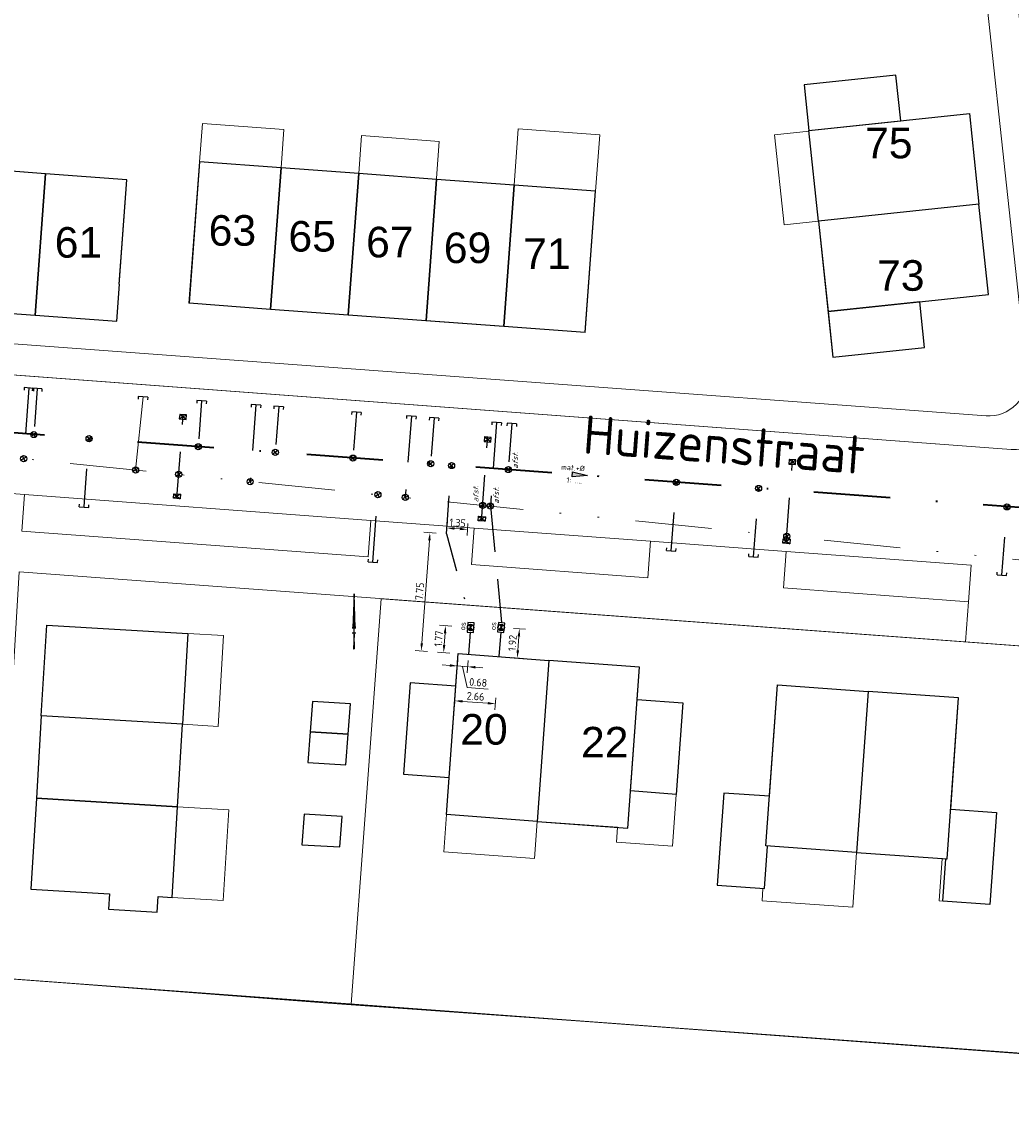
# Model space of a CAD drawing. Header units: metres. Extents: x 121363 to 122052, y 520142 to 520642.
# Tile 5 of 20: x 121571 to 121636, y 520353 to 520424. Entities that reach past the tile are written whole.
import ezdxf
from ezdxf.enums import TextEntityAlignment as Align
from ezdxf.lldxf.tags import DXFTag

# ---------------------------------------------------------------- set-up
doc = ezdxf.new("R2010")
doc.units = ezdxf.units.M
for name, pattern in [('RI-DRAINAGE', [19.2, 6, -1.8, 1.8, -1.8, 2.4, -1.8, 1.8, -1.8]), ('RI-HWA_HUISAANSLUITING', [4.8, 3, -1.8]), ('RI-ITR_PVC', [12.2, 5, -2.4, 0, -2.4, 0, -2.4]), ('RI-VWA_HUISAANSLUITING', [6.1, 2.5, -1.8, 0, -1.8]), ('RI-VWA_PVC', [11, 5, -3, 0, -3])]:
    doc.linetypes.add(name, pattern=pattern)
doc.layers.get('Defpoints').update_dxf_attribs({"color": 191, "lineweight": 25})
for name, color, linetype, lineweight, true_color in [('begroeidterreindeel', 7, 'Continuous', 0, 0x008700), ('onbegroeidterreindeel', 7, 'Continuous', 0, 0xc0c0c0), ('pand', 1, 'Continuous', 0, 0xff0000), ('Scheiding', 7, 'Continuous', 0, 0x008700), ('Waterdeel', 4, 'Continuous', 0, 0x00ffff), ('wegdeel open verharding', 7, 'Continuous', 0, 0xb5b5b5)]:
    doc.layers.add(name, color=color, linetype=linetype, lineweight=lineweight, true_color=true_color)
for name, color, linetype, lineweight in [('huisnummer', 7, 'Continuous', 0), ('R-OI-KG-GRENS_PERCEEL-G', 153, 'KG-PERCEEL', 18), ('R-OI-RI-DRAINAGE_DRAIN_PVC_125-G', 93, 'RI-DRAINAGE', 18), ('R-OI-RI-DRAINAGE_HULPSTUK-S', 93, 'Continuous', 25), ('R-OI-RI-HWA_HUISAANSLUITING-M', 170, 'Continuous', 18), ('R-OI-RI-HWA_HUISAANSLUITING_PVC_125-G', 150, 'RI-HWA_HUISAANSLUITING', 25), ('R-OI-RI-HWA_HULPSTUK-S', 150, 'Continuous', 25), ('R-OI-RI-HWA_KOLK-S', 150, 'Continuous', 25), ('R-OI-RI-ITR_HULPSTUK-S', 82, 'Continuous', 25), ('R-OI-RI-ITR_RIOOLPUT-S', 82, 'Continuous', 25), ('R-OI-RI-ITR_TRANSPORTLEIDING_PVC_300-G', 82, 'RI-ITR_PVC', 18), ('R-OI-RI-OVERIG-HULPSTUK-T18', 10, 'Continuous', 18), ('R-OI-RI-OVERIG-INLAATAFSTAND-T18', 10, 'Continuous', 18), ('R-OI-RI-VWA-MATERIAAL-S', 20, 'Continuous', 25), ('R-OI-RI-VWA_HUISAANSLUITING-M', 30, 'Continuous', 18), ('R-OI-RI-VWA_HUISAANSLUITING_PVC_125-G', 20, 'RI-VWA_HUISAANSLUITING', 25), ('R-OI-RI-VWA_HULPSTUK-S', 20, 'Continuous', 25), ('R-OI-RI-VWA_STROOMRICHTING-S', 20, 'Continuous', 25), ('R-OI-RI-VWA_TRANSPORTLEIDING_PVC_250-G', 20, 'RI-VWA_PVC', 35), ('X-OI-OG-TOPOGRAFIE_BEBOUWING-S', 252, 'Continuous', 25), ('X-XX-AL-ORIENTATIE-S', 7, 'Continuous', 25), ('Z06 straatnaam', 7, 'Continuous', 20)]:
    doc.layers.add(name, color=color, linetype=linetype, lineweight=lineweight)
doc.styles.add('NLCS-ANNOTATIVE_italic', font='txt', dxfattribs={"oblique": 10})
doc.styles.add('NLCS-ISO', font='NLCS-ISO.ttf')
doc.styles.add('NLCS-ISO-M200-T25', font='NLCS-ISO.ttf')
doc.styles.get("Standard").update_dxf_attribs({"font": 'arial.ttf'})
doc.styles.add('StyleArial', font='arial.ttf')
tags = doc.linetypes.add('KG-PERCEEL', pattern='A,5.5,-2,["P",Standard,S=1.8,R=0,X=-0.5,Y=-0.9],-2,5.5,-2,[5,NLCS.shx,S=0.75,R=0,X=0,Y=0],-2', length=19).pattern_tags.tags
tags[6] = DXFTag(74, 10)
doc.dimstyles.new('NLCS-M200-T25-PIJL_X_L2_H1', dxfattribs={"dimscale": 0.2, "dimtxt": 2.5, "dimasz": 2.5, "dimexe": 2, "dimexo": 2, "dimgap": 0.7, "dimtad": 1, "dimzin": 0, "dimdsep": 46, "dimtxsty": 'NLCS-ISO-M200-T25', "dimcen": 0, "dimdle": 2, "dimclrd": 256, "dimclre": 256, "dimclrt": 256, "dimadec": 1, "dimazin": 0, "dimtfac": 1, "dimtofl": 0, "dimtmove": 1, "dimatfit": 0, "dimfxl": 2, "dimfxlon": 1, "dimtfillclr": 254, "dimtolj": 1, "dimtzin": 0, "dimlwd": 18, "dimlwe": 18, "dimarcsym": 0})

# ---------------------------------------------------------------- blocks, each defined once
blk = doc.blocks.new('SRI-STROOMRICHTING-SO')
at = {"ltscale": 0.1}
blk.add_hatch(color=256, dxfattribs=at).paths.add_polyline_path([(2.5, 0), (-2.5, -0.83), (-2.5, 0.83)])
at = {"ltscale": 0.1, "flags": 128}
blk.add_lwpolyline([(2.5, 0), (-2.5, -0.83), (-2.5, 0.83)], close=True, dxfattribs=at)
blk = doc.blocks.new('SRI-MATERIAAL-SO')
at = {"ltscale": 0.1, "style": 'NLCS-ISO'}
blk.add_attdef('$MAT', text='', height=1.75, dxfattribs=at).set_placement((-0.04, -0.07), align=Align.MIDDLE_CENTER)
blk = doc.blocks.new('SRI-HULP_INLAAT-SO')
for p, q in [((-0.71, 0.71), (0.71, -0.71)), ((-0.71, -0.71), (0.71, 0.71))]:
    blk.add_line(p, q)
blk.add_circle((0, 0), 1)
blk = doc.blocks.new('B-SRI-KOLK_STRAAT_450X300-SO')
for p, q in [((-1.125, 0), (1.125, 1.5)), ((1.125, 0), (-1.125, 1.5))]:
    blk.add_line(p, q)
at = {"flags": 128}
blk.add_lwpolyline([(-1.125, 0), (1.125, 0), (1.125, 1.5), (-1.125, 1.5)], close=True, dxfattribs=at)
blk = doc.blocks.new('SRI-HULP_EINDKAP-SO')
for p, q in [((0, -6.2), (0, 6.2)), ((0, 6.2), (3.5, 6.2)), ((0, -6.2), (3.5, -6.2))]:
    blk.add_line(p, q)
blk = doc.blocks.new('SRI-HULP_ONTSTOP-SO')
at = {"ltscale": 0.1}
for points in [[(-0.87, 0.58, 0.148069), (-1.05, 0, 0.148069), (-0.87, -0.58), (0, 0)], [(0, 0), (0.87, -0.58, 0.148069), (1.05, 0, 0.148069), (0.87, 0.58)]]:
    blk.add_hatch(color=256, dxfattribs=at).paths.add_polyline_path(points)
for p, q in [((0.87, 0.58), (-0.87, -0.58)), ((-0.87, 0.58), (0.87, -0.58))]:
    blk.add_line(p, q, dxfattribs=at)
at = {"flags": 128}
blk.add_lwpolyline([(-1.58, -1.05), (1.57, -1.05), (1.57, 1.05), (-1.58, 1.05)], close=True, dxfattribs=at)
at = {"ltscale": 0.1}
blk.add_circle((0, 0), 1.05, dxfattribs=at)
blk = doc.blocks.new('*D50')
at = {"layer": 'Defpoints', "color": 0, "transparency": 16777216}
for p in [(121599.21, 520384.307), (121600.845, 520384.186), (121600.715, 520382.423)]:
    blk.add_point(p, dxfattribs=at)
at = {"layer": 'R-OI-RI-VWA_HUISAANSLUITING-M', "linetype": 'Continuous', "lineweight": 18, "transparency": 16777216}
for p, q in [((121599.609, 520384.278), (121598.811, 520384.337)), ((121599.117, 520383.043), (121599.173, 520383.809)), ((121599.479, 520382.515), (121598.681, 520382.574))]:
    blk.add_line(p, q, dxfattribs=at)
at = {"layer": 'R-OI-RI-VWA_HUISAANSLUITING-M', "transparency": 16777216}
for points in [[(121599.09, 520383.815), (121599.256, 520383.802), (121599.21, 520384.307)], [(121599.034, 520383.049), (121599.2, 520383.037), (121599.08, 520382.544)]]:
    blk.add_solid(points, dxfattribs=at)
at = {"layer": 'R-OI-RI-VWA_HUISAANSLUITING-M', "transparency": 16777216, "insert": (121598.756, 520383.454), "char_height": 0.5, "attachment_point": 5, "rotation": 85.773, "style": 'NLCS-ISO-M200-T25'}
blk.add_mtext('\\A1;1.77', dxfattribs=at)
blk = doc.blocks.new('*D51')
at = {"layer": 'Defpoints', "color": 0, "transparency": 16777216}
for p in [(121598.187, 520390.384), (121599.266, 520390.304), (121600.715, 520382.423)]:
    blk.add_point(p, dxfattribs=at)
at = {"layer": 'R-OI-RI-VWA_HUISAANSLUITING-M', "linetype": 'Continuous', "lineweight": 18, "transparency": 16777216}
for p, q in [((121598.586, 520390.354), (121597.788, 520390.413)), ((121597.653, 520383.151), (121598.15, 520389.885)), ((121598.015, 520382.623), (121597.217, 520382.682))]:
    blk.add_line(p, q, dxfattribs=at)
at = {"layer": 'R-OI-RI-VWA_HUISAANSLUITING-M', "transparency": 16777216}
for points in [[(121598.067, 520389.891), (121598.233, 520389.879), (121598.187, 520390.384)], [(121597.569, 520383.157), (121597.736, 520383.145), (121597.616, 520382.653)]]:
    blk.add_solid(points, dxfattribs=at)
at = {"layer": 'R-OI-RI-VWA_HUISAANSLUITING-M', "transparency": 16777216, "insert": (121597.512, 520386.547), "char_height": 0.5, "attachment_point": 5, "rotation": 85.773, "style": 'NLCS-ISO-M200-T25'}
blk.add_mtext('\\A1;7.75', dxfattribs=at)
blk = doc.blocks.new('*D52')
at = {"layer": 'Defpoints', "color": 0, "transparency": 16777216}
for p in [(121600.848, 520384.186), (121600.043, 520382.473), (121600.658, 520381.617)]:
    blk.add_point(p, dxfattribs=at)
at = {"layer": 'R-OI-RI-VWA_HUISAANSLUITING-M', "linetype": 'Continuous', "lineweight": 18, "transparency": 16777216}
for p, q in [((121599.485, 520381.703), (121598.986, 520381.74)), ((121600.013, 520382.065), (121599.954, 520381.268)), ((121599.983, 520381.666), (121600.658, 520381.617)), ((121600.321, 520381.642), (121600.627, 520380.255)), ((121600.687, 520382.016), (121600.629, 520381.218)), ((121601.157, 520381.58), (121601.655, 520381.543)), ((121600.627, 520380.255), (121602.004, 520380.153))]:
    blk.add_line(p, q, dxfattribs=at)
at = {"layer": 'R-OI-RI-VWA_HUISAANSLUITING-M', "transparency": 16777216}
for points in [[(121599.491, 520381.786), (121599.479, 520381.62), (121599.983, 520381.666)], [(121601.163, 520381.663), (121601.15, 520381.497), (121600.658, 520381.617)]]:
    blk.add_solid(points, dxfattribs=at)
at = {"layer": 'R-OI-RI-VWA_HUISAANSLUITING-M', "transparency": 16777216, "insert": (121601.344, 520380.593), "char_height": 0.5, "attachment_point": 5, "rotation": 355.773, "style": 'NLCS-ISO-M200-T25'}
blk.add_mtext('\\A1;0.68', dxfattribs=at)
blk = doc.blocks.new('*D53')
at = {"layer": 'Defpoints', "color": 0, "transparency": 16777216}
for p in [(121600.043, 520382.473), (121602.699, 520382.277), (121602.471, 520379.193)]:
    blk.add_point(p, dxfattribs=at)
at = {"layer": 'R-OI-RI-HWA_HUISAANSLUITING-M', "linetype": 'Continuous', "lineweight": 18, "transparency": 16777216}
for p, q in [((121599.845, 520379.788), (121599.786, 520378.99)), ((121602.5, 520379.592), (121602.441, 520378.794)), ((121600.314, 520379.352), (121601.972, 520379.23))]:
    blk.add_line(p, q, dxfattribs=at)
at = {"layer": 'R-OI-RI-HWA_HUISAANSLUITING-M', "transparency": 16777216}
for points in [[(121600.32, 520379.435), (121600.308, 520379.269), (121599.815, 520379.389)], [(121601.978, 520379.313), (121601.966, 520379.146), (121602.471, 520379.193)]]:
    blk.add_solid(points, dxfattribs=at)
at = {"layer": 'R-OI-RI-HWA_HUISAANSLUITING-M', "transparency": 16777216, "insert": (121601.172, 520379.68), "char_height": 0.5, "attachment_point": 5, "rotation": 355.773, "style": 'NLCS-ISO-M200-T25'}
blk.add_mtext('\\A1;2.66', dxfattribs=at)
blk = doc.blocks.new('*D54')
at = {"layer": 'Defpoints', "color": 0, "transparency": 16777216}
for p in [(121602.848, 520384.186), (121604.045, 520384.098), (121600.043, 520382.473)]:
    blk.add_point(p, dxfattribs=at)
at = {"layer": 'R-OI-RI-HWA_HUISAANSLUITING-M', "linetype": 'Continuous', "lineweight": 18, "transparency": 16777216}
for p, q in [((121603.646, 520384.127), (121604.444, 520384.068)), ((121603.941, 520382.686), (121604.008, 520383.599)), ((121603.505, 520382.217), (121604.303, 520382.158))]:
    blk.add_line(p, q, dxfattribs=at)
at = {"layer": 'R-OI-RI-HWA_HUISAANSLUITING-M', "transparency": 16777216}
for points in [[(121603.925, 520383.605), (121604.092, 520383.593), (121604.045, 520384.098)], [(121603.858, 520382.693), (121604.024, 520382.68), (121603.904, 520382.188)]]:
    blk.add_solid(points, dxfattribs=at)
at = {"layer": 'R-OI-RI-HWA_HUISAANSLUITING-M', "transparency": 16777216, "insert": (121603.586, 520383.171), "char_height": 0.5, "attachment_point": 5, "rotation": 85.773, "style": 'NLCS-ISO-M200-T25'}
blk.add_mtext('\\A1;1.92', dxfattribs=at)
blk = doc.blocks.new('*D55')
at = {"layer": 'Defpoints', "color": 0, "transparency": 16777216}
for p in [(121599.266, 520390.304), (121599.295, 520390.695), (121600.043, 520382.473)]:
    blk.add_point(p, dxfattribs=at)
at = {"layer": 'R-OI-RI-VWA_HUISAANSLUITING-M', "linetype": 'Continuous', "lineweight": 18, "transparency": 16777216}
for p, q in [((121599.295, 520390.695), (121599.325, 520391.094)), ((121600.614, 520390.197), (121600.673, 520390.995)), ((121600.145, 520390.633), (121599.794, 520390.659))]:
    blk.add_line(p, q, dxfattribs=at)
at = {"layer": 'R-OI-RI-VWA_HUISAANSLUITING-M', "transparency": 16777216}
for points in [[(121599.8, 520390.742), (121599.788, 520390.575), (121599.295, 520390.695)], [(121600.151, 520390.716), (121600.139, 520390.55), (121600.643, 520390.596)]]:
    blk.add_solid(points, dxfattribs=at)
at = {"layer": 'R-OI-RI-VWA_HUISAANSLUITING-M', "transparency": 16777216, "insert": (121599.998, 520391.035), "char_height": 0.5, "attachment_point": 5, "rotation": 355.773, "style": 'NLCS-ISO-M200-T25'}
blk.add_mtext('\\A1;1.35', dxfattribs=at)
blk = doc.blocks.new('SAL-ORIENTATIE_NOORDPIJL-SO')
for p, q in [((0, 12.8), (-0.4, 1.4)), ((0, -5.2), (0, 12.8)), ((0.4, 1.4), (0, 12.8)), ((-0.4, 1.4), (0, 5.6)), ((0, 5.6), (0.4, 1.4)), ((-0.6, 0), (0.6, 0)), ((0, -0.4), (-0.2, -5.2)), ((0.2, -5.2), (0, -0.4)), ((-0.2, -5.2), (0, -5.2))]:
    blk.add_line(p, q)
for points in [[(0.4, 1.4), (0, 5.6), (0, 12.8)], [(0, -5.2), (0.2, -5.2), (0, -0.4)]]:
    blk.add_solid(points)
blk = doc.blocks.new('A$C4B9B0E1E')
at = {"layer": 'begroeidterreindeel', "color": 252, "linetype": 'Continuous', "lineweight": 0}
for p, q in [((119571.649, 520392.884), (119571.47, 520390.491)), ((119594.321, 520391.192), (119571.649, 520392.884)), ((119594.142, 520388.799), (119594.321, 520391.192)), ((119571.47, 520390.491), (119594.142, 520388.799)), ((119601.075, 520390.688), (119600.896, 520388.295)), ((119612.627, 520389.826), (119601.075, 520390.688)), ((119612.449, 520387.433), (119612.627, 520389.826)), ((119621.515, 520389.163), (119621.337, 520386.77)), ((119633.61, 520388.261), (119621.515, 520389.163)), ((119600.896, 520388.295), (119612.449, 520387.433)), ((119633.431, 520385.867), (119633.61, 520388.261)), ((119621.337, 520386.77), (119633.431, 520385.867))]:
    blk.add_line(p, q, dxfattribs=at)
at = {"layer": 'onbegroeidterreindeel', "color": 252, "linetype": 'Continuous', "lineweight": 0, "flags": 128}
blk.add_lwpolyline([(119548.708, 520427.023), (119551.164, 520404.2), (119602.755, 520400.385), (119634.592, 520398.032), (119634.592, 520398.032, 0.468607), (119637.262, 520400.793), (119629.444, 520473.126)], format="xyb", dxfattribs=at)
for points in [[(119634.125, 520411.884), (119634.75, 520405.967), (119630.255, 520405.492), (119630.57, 520402.509), (119624.563, 520401.875), (119623.623, 520410.775), (119621.363, 520410.536), (119620.742, 520416.416), (119623.002, 520416.654), (119622.683, 520419.676), (119628.689, 520420.31), (119629.005, 520417.327), (119633.5, 520417.801), (119634.125, 520411.884)], [(119572.332, 520404.619), (119567.246, 520404.995), (119562.16, 520405.371), (119557.074, 520405.748), (119551.719, 520406.144), (119552.423, 520415.391), (119552.603, 520417.758), (119557.937, 520417.352), (119563.023, 520416.965), (119568.108, 520416.578), (119567.93, 520414.244), (119573.016, 520413.867), (119578.352, 520413.473), (119577.668, 520404.224), (119572.332, 520404.619)], [(119587.755, 520405.005), (119582.4, 520405.401), (119583.104, 520414.648), (119583.295, 520417.158), (119588.629, 520416.752), (119588.439, 520414.254), (119593.525, 520413.878), (119593.714, 520416.365), (119598.794, 520415.978), (119598.799, 520415.978), (119598.617, 520413.577), (119598.611, 520413.502), (119603.697, 520413.125), (119603.969, 520416.806), (119609.305, 520416.411), (119609.033, 520412.731), (119608.349, 520403.482), (119603.014, 520403.877), (119597.927, 520404.253), (119592.841, 520404.629), (119587.755, 520405.005)], [(119633.236, 520383.241), (119571.305, 520387.82), (119570.062, 520367.108), (119569.882, 520364.11), (119569.713, 520361.286), (119569.712, 520361.271), (119667.149, 520354.07), (119674.21, 520353.548), (119681.321, 520352.896), (119681.478, 520352.871), (119681.635, 520352.861), (119681.793, 520352.867), (119681.95, 520352.889), (119682.104, 520352.926), (119682.253, 520352.979), (119682.396, 520353.047), (119682.531, 520353.129), (119682.575, 520353.159), (119683.05, 520353.683), (119680.099, 520379.777), (119677.91, 520379.939), (119633.236, 520383.241)], [(119572.421, 520373.015), (119572.744, 520378.405), (119573.099, 520384.345), (119582.342, 520383.792), (119584.681, 520383.652), (119584.326, 520377.713), (119581.987, 520377.853), (119581.665, 520372.462), (119585.01, 520372.262), (119584.654, 520366.323), (119581.31, 520366.523), (119580.391, 520366.578), (119580.33, 520365.56), (119577.141, 520365.75), (119577.202, 520366.769), (119572.066, 520367.076), (119572.421, 520373.015)], [(119605.199, 520371.503), (119605.02, 520369.074), (119599.086, 520369.512), (119599.265, 520371.942), (119599.444, 520374.365), (119596.452, 520374.586), (119596.894, 520380.57), (119599.886, 520380.349), (119600.043, 520382.473), (119605.977, 520382.035), (119611.911, 520381.596), (119611.754, 520379.472), (119614.746, 520379.251), (119614.303, 520373.267), (119614.053, 520369.875), (119610.388, 520370.145), (119610.46, 520371.115), (119605.199, 520371.503)], [(119626.862, 520380.005), (119632.797, 520379.584), (119632.281, 520372.302), (119635.274, 520372.09), (119634.847, 520366.066), (119631.522, 520366.301), (119631.718, 520369.075), (119626.116, 520369.471), (119625.862, 520365.887), (119619.927, 520366.307), (119619.985, 520367.118), (119616.992, 520367.33), (119617.418, 520373.355), (119620.411, 520373.143), (119620.927, 520380.425), (119626.862, 520380.005)], [(119590.339, 520377.354), (119590.487, 520379.348), (119592.983, 520379.199), (119592.835, 520377.204), (119592.688, 520375.21), (119590.192, 520375.359), (119590.339, 520377.354)], [(119592.29, 520369.826), (119589.794, 520369.975), (119589.941, 520371.97), (119592.437, 520371.82), (119592.29, 520369.826)]]:
    blk.add_lwpolyline(points, dxfattribs=at)
at = {"layer": 'pand', "color": 252, "linetype": 'Continuous', "lineweight": 0}
for p, q in [((119628.689, 520420.31), (119622.683, 520419.676)), ((119629.005, 520417.327), (119628.689, 520420.31)), ((119622.683, 520419.676), (119623.002, 520416.654)), ((119633.5, 520417.801), (119629.005, 520417.327)), ((119634.125, 520411.884), (119633.5, 520417.801)), ((119583.295, 520417.158), (119583.104, 520414.648)), ((119588.629, 520416.752), (119583.295, 520417.158)), ((119588.439, 520414.254), (119588.629, 520416.752)), ((119593.714, 520416.365), (119593.525, 520413.878)), ((119598.794, 520415.978), (119593.714, 520416.365)), ((119603.969, 520416.806), (119603.697, 520413.125)), ((119609.305, 520416.411), (119603.969, 520416.806)), ((119609.033, 520412.731), (119609.305, 520416.411)), ((119623.002, 520416.654), (119620.742, 520416.416)), ((119620.742, 520416.416), (119621.363, 520410.536)), ((119598.617, 520413.577), (119598.799, 520415.978)), ((119598.799, 520415.978), (119598.794, 520415.978)), ((119573.016, 520413.867), (119567.93, 520414.244)), ((119583.104, 520414.648), (119582.4, 520405.401)), ((119587.755, 520405.005), (119588.439, 520414.254)), ((119588.439, 520414.254), (119587.755, 520405.005)), ((119593.525, 520413.878), (119588.439, 520414.254)), ((119572.332, 520404.619), (119573.016, 520413.867)), ((119573.016, 520413.867), (119572.332, 520404.619)), ((119578.352, 520413.473), (119573.016, 520413.867)), ((119577.668, 520404.224), (119578.352, 520413.473)), ((119592.841, 520404.629), (119593.525, 520413.878)), ((119593.525, 520413.878), (119592.841, 520404.629)), ((119598.611, 520413.502), (119598.416, 520410.863)), ((119598.416, 520410.863), (119598.611, 520413.502)), ((119598.611, 520413.502), (119598.617, 520413.577)), ((119603.697, 520413.125), (119598.611, 520413.502)), ((119603.014, 520403.877), (119603.682, 520412.923)), ((119603.682, 520412.923), (119603.014, 520403.877)), ((119603.682, 520412.923), (119603.697, 520413.125)), ((119603.697, 520413.125), (119603.682, 520412.923)), ((119608.349, 520403.482), (119609.033, 520412.731)), ((119623.623, 520410.775), (119634.125, 520411.884)), ((119634.125, 520411.884), (119623.623, 520410.775)), ((119634.75, 520405.967), (119634.125, 520411.884)), ((119598.416, 520410.863), (119597.927, 520404.253)), ((119597.927, 520404.253), (119598.416, 520410.863)), ((119621.363, 520410.536), (119623.623, 520410.775)), ((119623.623, 520410.775), (119624.563, 520401.875)), ((119630.255, 520405.492), (119634.75, 520405.967)), ((119567.246, 520404.995), (119572.332, 520404.619)), ((119582.4, 520405.401), (119587.755, 520405.005)), ((119587.755, 520405.005), (119592.841, 520404.629)), ((119630.57, 520402.509), (119630.255, 520405.492)), ((119572.332, 520404.619), (119577.668, 520404.224)), ((119592.841, 520404.629), (119597.927, 520404.253)), ((119597.927, 520404.253), (119603.014, 520403.877)), ((119603.014, 520403.877), (119608.349, 520403.482)), ((119624.563, 520401.875), (119630.57, 520402.509)), ((119573.099, 520384.345), (119572.744, 520378.405)), ((119582.342, 520383.792), (119573.099, 520384.345)), ((119584.681, 520383.652), (119582.342, 520383.792)), ((119584.326, 520377.713), (119584.681, 520383.652)), ((119600.043, 520382.473), (119599.886, 520380.349)), ((119605.977, 520382.035), (119600.043, 520382.473)), ((119605.199, 520371.503), (119605.977, 520382.035)), ((119605.977, 520382.035), (119605.199, 520371.503)), ((119611.911, 520381.596), (119605.977, 520382.035)), ((119611.754, 520379.472), (119611.911, 520381.596)), ((119596.894, 520380.57), (119596.452, 520374.586)), ((119599.886, 520380.349), (119596.894, 520380.57)), ((119620.927, 520380.425), (119620.411, 520373.143)), ((119626.862, 520380.005), (119620.927, 520380.425)), ((119614.746, 520379.251), (119611.754, 520379.472)), ((119626.116, 520369.471), (119626.862, 520380.005)), ((119626.862, 520380.005), (119626.116, 520369.471)), ((119632.797, 520379.584), (119626.862, 520380.005)), ((119632.281, 520372.302), (119632.797, 520379.584)), ((119590.487, 520379.348), (119590.339, 520377.354)), ((119592.983, 520379.199), (119590.487, 520379.348)), ((119592.835, 520377.204), (119592.983, 520379.199)), ((119614.303, 520373.267), (119614.746, 520379.251)), ((119572.744, 520378.405), (119572.421, 520373.015)), ((119581.987, 520377.853), (119572.744, 520378.405)), ((119572.744, 520378.405), (119581.987, 520377.853)), ((119581.665, 520372.462), (119581.987, 520377.853)), ((119581.987, 520377.853), (119584.326, 520377.713)), ((119590.339, 520377.354), (119590.192, 520375.359)), ((119592.835, 520377.204), (119590.339, 520377.354)), ((119590.339, 520377.354), (119592.835, 520377.204)), ((119592.688, 520375.21), (119592.835, 520377.204)), ((119590.192, 520375.359), (119592.688, 520375.21)), ((119596.452, 520374.586), (119599.444, 520374.365)), ((119599.444, 520374.365), (119599.265, 520371.942)), ((119614.053, 520369.875), (119614.303, 520373.267)), ((119617.418, 520373.355), (119616.992, 520367.33)), ((119620.411, 520373.143), (119617.418, 520373.355)), ((119572.421, 520373.015), (119572.066, 520367.076)), ((119572.421, 520373.015), (119581.665, 520372.462)), ((119581.665, 520372.462), (119572.421, 520373.015)), ((119585.01, 520372.262), (119581.665, 520372.462)), ((119584.654, 520366.323), (119585.01, 520372.262)), ((119589.941, 520371.97), (119589.794, 520369.975)), ((119592.437, 520371.82), (119589.941, 520371.97)), ((119592.29, 520369.826), (119592.437, 520371.82)), ((119599.265, 520371.942), (119599.086, 520369.512)), ((119635.274, 520372.09), (119632.281, 520372.302)), ((119634.847, 520366.066), (119635.274, 520372.09)), ((119605.02, 520369.074), (119605.199, 520371.503)), ((119605.199, 520371.503), (119610.46, 520371.115)), ((119610.46, 520371.115), (119610.388, 520370.145)), ((119589.794, 520369.975), (119592.29, 520369.826)), ((119599.086, 520369.512), (119605.02, 520369.074)), ((119610.388, 520370.145), (119614.053, 520369.875)), ((119625.862, 520365.887), (119626.116, 520369.471)), ((119626.116, 520369.471), (119631.718, 520369.075)), ((119631.718, 520369.075), (119631.522, 520366.301)), ((119572.066, 520367.076), (119577.202, 520366.769)), ((119577.202, 520366.769), (119577.141, 520365.75)), ((119616.992, 520367.33), (119619.985, 520367.118)), ((119619.985, 520367.118), (119619.927, 520366.307)), ((119580.33, 520365.56), (119580.391, 520366.578)), ((119580.391, 520366.578), (119581.31, 520366.523)), ((119581.31, 520366.523), (119584.654, 520366.323)), ((119619.927, 520366.307), (119625.862, 520365.887)), ((119631.522, 520366.301), (119634.847, 520366.066)), ((119577.141, 520365.75), (119580.33, 520365.56))]:
    blk.add_line(p, q, dxfattribs=at)
at = {"layer": 'Scheiding', "color": 252, "linetype": 'Continuous', "lineweight": 0}
for p, q in [((119568.946, 520361.345), (119591.502, 520359.607)), ((119591.502, 520359.607), (119617.534, 520357.747)), ((119617.534, 520357.747), (119671.62, 520353.786))]:
    blk.add_line(p, q, dxfattribs=at)
at = {"layer": 'Waterdeel', "color": 252, "linetype": 'Continuous', "lineweight": 0}
blk.add_line((119667.149, 520354.07), (119569.712, 520361.271), dxfattribs=at)
at = {"layer": 'wegdeel open verharding', "color": 252, "linetype": 'Continuous', "lineweight": 0}
for p, q in [((119636.244, 520395.836), (119550.105, 520402.263)), ((119569.071, 520393.077), (119571.649, 520392.884)), ((119571.649, 520392.884), (119569.071, 520393.077)), ((119571.47, 520390.491), (119571.649, 520392.884)), ((119571.649, 520392.884), (119594.321, 520391.192)), ((119594.321, 520391.192), (119594.142, 520388.799)), ((119594.321, 520391.192), (119601.075, 520390.688)), ((119601.075, 520390.688), (119594.321, 520391.192)), ((119594.142, 520388.799), (119571.47, 520390.491)), ((119600.896, 520388.295), (119601.075, 520390.688)), ((119601.075, 520390.688), (119612.627, 520389.826)), ((119612.627, 520389.826), (119612.449, 520387.433)), ((119612.627, 520389.826), (119621.515, 520389.163)), ((119621.515, 520389.163), (119612.627, 520389.826)), ((119621.337, 520386.77), (119621.515, 520389.163)), ((119621.515, 520389.163), (119633.61, 520388.261)), ((119612.449, 520387.433), (119600.896, 520388.295)), ((119633.61, 520388.261), (119633.431, 520385.867)), ((119571.305, 520387.82), (119633.236, 520383.241)), ((119633.431, 520385.867), (119621.337, 520386.77)), ((119633.431, 520385.867), (119633.236, 520383.241)), ((119633.236, 520383.241), (119633.431, 520385.867)), ((119633.236, 520383.241), (119677.91, 520379.939))]:
    blk.add_line(p, q, dxfattribs=at)
at = {"layer": 'wegdeel open verharding', "color": 252, "linetype": 'Continuous', "lineweight": 0, "flags": 128}
for points in [[(119540.941, 520468.315), (119547.805, 520404.489), (119547.805, 520404.489, 0.361906), (119550.105, 520402.263), (119636.244, 520395.836), (119636.244, 520395.836, 0.468549), (119639.45, 520399.148), (119639.05, 520402.869), (119631.167, 520476.161)], [(119629.444, 520473.126), (119637.262, 520400.793), (119637.262, 520400.793, -0.468607), (119634.592, 520398.032), (119602.755, 520400.385), (119551.164, 520404.2), (119548.708, 520427.023)]]:
    blk.add_lwpolyline(points, format="xyb", dxfattribs=at)
at = {"layer": 'huisnummer', "color": 252, "style": 'StyleArial'}
for s, p in [('75', (119626.671, 520414.876)), ('63', (119583.7, 520409.16)), ('65', (119588.921, 520408.775)), ('61', (119573.622, 520408.379)), ('67', (119594.006, 520408.399)), ('69', (119599.092, 520408.023)), ('71', (119604.29, 520407.637)), ('73', (119627.454, 520406.213)), ('20', (119600.169, 520376.52)), ('22', (119608.072, 520375.681))]:
    blk.add_text(s, height=2, dxfattribs=at).set_placement(p)

msp = doc.modelspace()

# ---------------------------------------------------------------- linework, layer by layer
at = {"layer": 'R-OI-KG-GRENS_PERCEEL-G'}
msp.add_lwpolyline([(121593.034, 520359.548), (121681.2, 520353.032, 0.31226), (121683.831, 520355.461), (121681.285, 520379.689), (121594.994, 520386.069)], format="xyb", close=True, dxfattribs=at)
at = {"layer": 'R-OI-RI-DRAINAGE_DRAIN_PVC_125-G', "flags": 128}
msp.add_lwpolyline([(121579.402, 520399.268), (121578.916, 520394.482)], dxfattribs=at)
at = {"layer": 'R-OI-RI-HWA_HUISAANSLUITING_PVC_125-G', "flags": 128}
for points in [[(121571.934, 520399.851), (121571.586, 520395.227)], [(121586.796, 520398.753), (121586.417, 520393.721)], [(121581.624, 520392.673), (121582.026, 520398.108)], [(121596.968, 520398.001), (121596.568, 520392.69)], [(121602.553, 520397.588), (121602.141, 520392.124)], [(121601.566, 520391.148), (121601.971, 520396.634)], [(121621.511, 520389.673), (121621.917, 520395.159)], [(121594.45, 520388.465), (121594.782, 520392.87)], [(121602.141, 520392.124), (121602.879, 520384.5)], [(121602.817, 520383.873), (121602.699, 520382.277)]]:
    msp.add_lwpolyline(points, dxfattribs=at)
at = {"layer": 'R-OI-RI-ITR_TRANSPORTLEIDING_PVC_300-G', "flags": 128}
msp.add_lwpolyline([(121641.296, 520388.147), (121641.296, 520388.147), (121566.421, 520395.752)], dxfattribs=at)
at = {"layer": 'R-OI-RI-VWA_HUISAANSLUITING_PVC_125-G'}
for p, q in [((121599.266, 520390.304), (121600.874, 520384.5)), ((121600.822, 520383.872), (121600.715, 520382.423))]:
    msp.add_line(p, q, dxfattribs=at)
at = {"layer": 'R-OI-RI-VWA_HUISAANSLUITING_PVC_125-G', "flags": 128}
for points in [[(121572.477, 520399.817), (121572.254, 520396.808)], [(121583.239, 520399.021), (121583.015, 520396.008)], [(121588.285, 520398.648), (121588.062, 520395.642)], [(121593.371, 520398.272), (121593.148, 520395.266)], [(121598.457, 520397.896), (121598.234, 520394.894)], [(121603.544, 520397.52), (121603.32, 520394.514)], [(121575.541, 520392.068), (121575.875, 520396.554)], [(121599.266, 520390.304), (121599.6, 520394.79)], [(121613.982, 520389.21), (121614.315, 520393.696)], [(121619.367, 520388.809), (121619.7, 520393.296)], [(121635.624, 520387.601), (121635.958, 520392.087)]]:
    msp.add_lwpolyline(points, dxfattribs=at)
at = {"layer": 'R-OI-RI-VWA_TRANSPORTLEIDING_PVC_250-G'}
msp.add_line((121639.38, 520391.833), (121568.007, 520397.139), dxfattribs=at)
at = {"layer": 'X-OI-OG-TOPOGRAFIE_BEBOUWING-S'}
for points in [[(121629.005, 520417.327), (121628.689, 520420.31), (121622.683, 520419.676), (121622.998, 520416.692)], [(121623.623, 520410.775), (121622.998, 520416.692), (121633.5, 520417.801), (121634.125, 520411.884)], [(121567.246, 520404.995), (121572.332, 520404.619), (121573.016, 520413.867), (121567.93, 520414.244)], [(121582.421, 520405.413), (121587.756, 520405.019), (121588.439, 520414.254), (121583.104, 520414.648)], [(121587.756, 520405.019), (121592.842, 520404.643), (121593.525, 520413.878), (121588.439, 520414.254)], [(121572.332, 520404.619), (121577.688, 520404.223), (121577.867, 520406.651), (121577.847, 520406.653), (121578.352, 520413.473), (121573.016, 520413.867)], [(121592.842, 520404.643), (121597.928, 520404.267), (121598.611, 520413.502), (121593.525, 520413.878)], [(121597.928, 520404.267), (121603.014, 520403.891), (121603.697, 520413.125), (121598.611, 520413.502)], [(121603.014, 520403.891), (121608.35, 520403.496), (121609.033, 520412.731), (121603.697, 520413.125)], [(121634.75, 520405.967), (121634.125, 520411.884), (121623.623, 520410.775), (121624.248, 520404.858)], [(121630.57, 520402.509), (121630.255, 520405.492), (121624.248, 520404.858), (121624.563, 520401.875)], [(121572.744, 520378.405), (121573.099, 520384.345), (121582.342, 520383.792), (121581.987, 520377.853)], [(121605.199, 520371.503), (121599.265, 520371.942), (121600.043, 520382.473), (121605.977, 520382.035)], [(121611.911, 520381.596), (121605.977, 520382.035), (121605.199, 520371.503), (121611.132, 520371.065)], [(121599.886, 520380.349), (121596.894, 520380.57), (121596.452, 520374.586), (121599.444, 520374.365)], [(121620.927, 520380.425), (121626.862, 520380.005), (121626.116, 520369.471), (121620.181, 520369.891)], [(121611.754, 520379.472), (121614.746, 520379.251), (121614.303, 520373.267), (121611.311, 520373.488)], [(121632.797, 520379.584), (121626.862, 520380.005), (121626.116, 520369.471), (121632.051, 520369.051)], [(121592.983, 520379.199), (121590.487, 520379.348), (121590.339, 520377.354), (121592.835, 520377.204)], [(121572.744, 520378.405), (121572.421, 520373.015), (121581.665, 520372.462), (121581.987, 520377.853)], [(121592.835, 520377.204), (121590.339, 520377.354), (121590.192, 520375.359), (121592.688, 520375.21)], [(121572.421, 520373.015), (121572.066, 520367.076), (121577.202, 520366.769), (121577.141, 520365.75), (121580.33, 520365.56), (121580.391, 520366.578), (121581.31, 520366.523), (121581.665, 520372.462)], [(121592.437, 520371.821), (121589.941, 520371.97), (121589.794, 520369.975), (121592.29, 520369.826)]]:
    msp.add_lwpolyline(points, close=True, dxfattribs=at)
for points in [[(121620.411, 520373.143), (121617.418, 520373.355), (121616.992, 520367.33), (121620.084, 520367.111), (121620.28, 520369.884), (121620.181, 520369.891)], [(121632.281, 520372.302), (121635.274, 520372.09), (121634.847, 520366.066), (121631.755, 520366.285), (121631.951, 520369.058), (121632.051, 520369.051)]]:
    msp.add_lwpolyline(points, dxfattribs=at)

# ---------------------------------------------------------------- block references
at = {"layer": 'R-OI-RI-DRAINAGE_HULPSTUK-S'}
for name, p, xscale, yscale, zscale, rotation in [('SRI-HULP_EINDKAP-SO', (121579.402, 520399.268), -0.05000000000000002, 0.05000000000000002, 0.05, 86.24000000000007), ('SRI-HULP_INLAAT-SO', (121578.916, 520394.482), 0.1999999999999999, 0.1999999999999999, 0.1999999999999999, 253.371762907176)]:
    msp.add_blockref(name, p, dxfattribs=dict(at, xscale=xscale, yscale=yscale, zscale=zscale, rotation=rotation))
at = {"layer": 'R-OI-RI-HWA_HULPSTUK-S'}
for name, p, xscale, yscale, zscale, rotation in [('SRI-HULP_EINDKAP-SO', (121571.934, 520399.851), -0.05, 0.05, 0.05, 85.697098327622), ('SRI-HULP_EINDKAP-SO', (121586.796, 520398.753), -0.05, 0.05, 0.05, 85.697098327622), ('SRI-HULP_EINDKAP-SO', (121596.968, 520398.001), -0.05, 0.05, 0.05, 85.697098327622), ('SRI-HULP_EINDKAP-SO', (121602.553, 520397.588), -0.05, 0.05, 0.05, 85.697098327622), ('SRI-HULP_INLAAT-SO', (121571.586, 520395.227), 0.1999999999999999, 0.1999999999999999, 0.1999999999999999, 253.371762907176), ('SRI-HULP_INLAAT-SO', (121586.417, 520393.721), 0.1999999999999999, 0.1999999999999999, 0.1999999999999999, 253.371762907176), ('SRI-HULP_INLAAT-SO', (121594.781, 520392.87), 0.1999999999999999, 0.1999999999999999, 0.1999999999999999, 73.37176290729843), ('SRI-HULP_INLAAT-SO', (121596.568, 520392.69), 0.1999999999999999, 0.1999999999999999, 0.1999999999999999, 253.371762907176), ('SRI-HULP_INLAAT-SO', (121602.141, 520392.124), 0.1999999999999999, 0.1999999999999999, 0.1999999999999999, 253.371762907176), ('SRI-HULP_EINDKAP-SO', (121594.45, 520388.465), -0.05, 0.05, 0.05, 265.6970983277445), ('SRI-HULP_ONTSTOP-SO', (121602.848, 520384.186), 0.2, 0.2, 0.2, 84.31882611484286)]:
    msp.add_blockref(name, p, dxfattribs=dict(at, xscale=xscale, yscale=yscale, zscale=zscale, rotation=rotation))
at = {"layer": 'R-OI-RI-HWA_KOLK-S', "zscale": 0.2}
for p, xscale, yscale, rotation in [((121582.004, 520397.809), 0.2, 0.2, 355.7717263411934), ((121601.949, 520396.334), 0.2, 0.2, 355.7717263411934), ((121621.895, 520394.86), 0.2, 0.2, 355.7717263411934), ((121581.642, 520392.922), -0.1999999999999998, 0.1999999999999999, 175.7715542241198), ((121601.588, 520391.447), -0.1999999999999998, 0.1999999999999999, 175.7715542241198), ((121621.533, 520389.973), -0.1999999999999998, 0.1999999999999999, 175.7715542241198)]:
    msp.add_blockref('B-SRI-KOLK_STRAAT_450X300-SO', p, dxfattribs=dict(at, xscale=xscale, yscale=yscale, rotation=rotation))
at = {"layer": 'R-OI-RI-ITR_HULPSTUK-S', "xscale": 0.2, "yscale": 0.2, "zscale": 0.2, "rotation": 259.6026667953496}
for p in [(121581.736, 520394.196), (121601.642, 520392.174), (121621.547, 520390.153)]:
    msp.add_blockref('SRI-HULP_INLAAT-SO', p, dxfattribs=at)
at = {"layer": 'R-OI-RI-ITR_RIOOLPUT-S'}
msp.add_blockref('A$C4B9B0E1E', (2000, 0), dxfattribs=at)
at = {"layer": 'R-OI-RI-VWA-MATERIAAL-S', "xscale": 0.2000000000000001, "yscale": 0.2000000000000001, "zscale": 0.2000000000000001, "rotation": 355.8138496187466}
for p, values in [((121607.565, 520394.647), {'$MAT': 'mat.+%%C'}), ((121607.641, 520393.814), {'$MAT': '1: ....'})]:
    msp.add_blockref('SRI-MATERIAAL-SO', p, dxfattribs=at).add_auto_attribs(values)
at = {"layer": 'R-OI-RI-VWA_HULPSTUK-S'}
for name, p, xscale, yscale, zscale, rotation in [('SRI-HULP_EINDKAP-SO', (121572.477, 520399.814), -0.05000000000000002, 0.05000000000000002, 0.05, 86.24000000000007), ('SRI-HULP_EINDKAP-SO', (121583.238, 520399.014), -0.05000000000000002, 0.05000000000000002, 0.05, 86.24000000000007), ('SRI-HULP_EINDKAP-SO', (121588.285, 520398.648), -0.05000000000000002, 0.05000000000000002, 0.05, 86.24000000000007), ('SRI-HULP_EINDKAP-SO', (121593.371, 520398.272), -0.05000000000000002, 0.05000000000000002, 0.05, 86.24000000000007), ('SRI-HULP_EINDKAP-SO', (121598.457, 520397.896), -0.05000000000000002, 0.05000000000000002, 0.05, 86.24000000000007), ('SRI-HULP_EINDKAP-SO', (121603.544, 520397.52), -0.05000000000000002, 0.05000000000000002, 0.05, 86.24000000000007), ('SRI-HULP_INLAAT-SO', (121572.254, 520396.808), 0.2, 0.2, 0.2, 173.8165175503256), ('SRI-HULP_INLAAT-SO', (121575.873, 520396.539), 0.2, 0.2, 0.2, 173.8165175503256), ('SRI-HULP_INLAAT-SO', (121583.015, 520396.008), 0.2, 0.2, 0.2, 173.8165175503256), ('SRI-HULP_INLAAT-SO', (121588.062, 520395.642), 0.2, 0.2, 0.2, 173.8165175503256), ('SRI-HULP_INLAAT-SO', (121593.148, 520395.266), 0.2, 0.2, 0.2, 173.8165175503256), ('SRI-HULP_INLAAT-SO', (121598.234, 520394.894), 0.2, 0.2, 0.2, 173.8165175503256), ('SRI-HULP_INLAAT-SO', (121599.599, 520394.775), 0.2, 0.2, 0.2, 173.8165175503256), ('SRI-HULP_INLAAT-SO', (121603.32, 520394.514), 0.2, 0.2, 0.2, 173.8165175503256), ('SRI-HULP_INLAAT-SO', (121614.314, 520393.681), 0.2, 0.2, 0.2, 173.8165175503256), ('SRI-HULP_INLAAT-SO', (121619.699, 520393.28), 0.2, 0.2, 0.2, 173.8165175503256), ('SRI-HULP_EINDKAP-SO', (121575.541, 520392.065), -0.05, 0.05, 0.05, 266.24), ('SRI-HULP_INLAAT-SO', (121635.957, 520392.072), 0.2, 0.2, 0.2, 173.8165175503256), ('SRI-HULP_EINDKAP-SO', (121613.982, 520389.207), -0.05, 0.05, 0.05, 266.24), ('SRI-HULP_EINDKAP-SO', (121619.367, 520388.806), -0.05, 0.05, 0.05, 266.24), ('SRI-HULP_EINDKAP-SO', (121635.624, 520387.598), -0.05, 0.05, 0.05, 266.24), ('SRI-HULP_ONTSTOP-SO', (121600.848, 520384.186), 0.2, 0.2, 0.2, 85.27653903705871)]:
    msp.add_blockref(name, p, dxfattribs=dict(at, xscale=xscale, yscale=yscale, zscale=zscale, rotation=rotation))
at = {"layer": 'R-OI-RI-VWA_STROOMRICHTING-S', "xscale": 0.1999999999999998, "yscale": 0.1999999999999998, "zscale": 0.1999999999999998, "rotation": 355.8154898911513}
msp.add_blockref('SRI-STROOMRICHTING-SO', (121607.997, 520394.165), dxfattribs=at)
at = {"layer": 'X-XX-AL-ORIENTATIE-S', "xscale": 0.2, "yscale": 0.2, "zscale": 0.2}
msp.add_blockref('SAL-ORIENTATIE_NOORDPIJL-SO', (121593.217, 520383.836), dxfattribs=at)

# ---------------------------------------------------------------- texts
at = {"layer": 'R-OI-RI-OVERIG-HULPSTUK-T18', "char_height": 0.36, "attachment_point": 1, "style": 'NLCS-ISO'}
for insert, rotation in [((121600.128, 520384.021), 85.27654), ((121602.125, 520384.033), 84.31883)]:
    msp.add_mtext_dynamic_manual_height_columns('os', width=0.6243, gutter_width=1.8, heights=[0], dxfattribs=dict(at, insert=insert, rotation=rotation))
at = {"layer": 'R-OI-RI-OVERIG-INLAATAFSTAND-T18', "char_height": 0.36, "width": 1.83719, "attachment_point": 1, "rotation": 90, "style": 'NLCS-ANNOTATIVE_italic'}
for insert in [(121603.587, 520394.567), (121601.004, 520392.369), (121602.34, 520392.271)]:
    msp.add_mtext('afst.', dxfattribs=dict(at, insert=insert))
at = {"layer": 'Z06 straatnaam', "style": 'NLCS-ISO'}
msp.add_text('Huizenstraat', height=2.5, rotation=355.7217, dxfattribs=at).set_placement((121608.149, 520395.587))

# ---------------------------------------------------------------- dimensions: what is measured, and where the dimension line sits
at = {"layer": 'R-OI-RI-HWA_HUISAANSLUITING-M'}
for base, p2, angle, picture, middle in [((121604.045, 520384.098), (121602.848, 520384.186), 85.773, '*D54', (121603.586, 520383.171)), ((121602.471, 520379.193), (121602.699, 520382.277), 355.773, '*D53', (121601.172, 520379.68))]:
    dim = msp.add_linear_dim(base=base, p1=(121600.043, 520382.473), p2=p2, angle=angle, dimstyle='NLCS-M200-T25-PIJL_X_L2_H1', dxfattribs=at)
    dim.commit()
    dim.dimension.update_dxf_attribs({"geometry": picture, "text_midpoint": middle})
at = {"layer": 'R-OI-RI-VWA_HUISAANSLUITING-M'}
for base, p1, p2, angle, picture, middle in [((121599.295, 520390.695), (121600.043, 520382.473), (121599.266, 520390.304), 355.773, '*D55', (121599.998, 520391.035)), ((121598.187, 520390.384), (121600.715, 520382.423), (121599.266, 520390.304), 85.773, '*D51', (121597.512, 520386.547)), ((121599.21, 520384.307), (121600.715, 520382.423), (121600.845, 520384.186), 85.773, '*D50', (121598.756, 520383.454)), ((121600.658, 520381.617), (121600.043, 520382.473), (121600.848, 520384.186), 355.773, '*D52', (121600.796, 520380.634))]:
    dim = msp.add_linear_dim(base=base, p1=p1, p2=p2, angle=angle, dimstyle='NLCS-M200-T25-PIJL_X_L2_H1', dxfattribs=at)
    dim.commit()
    dim.dimension.update_dxf_attribs({"geometry": picture, "text_midpoint": middle})

doc.saveas('drawing.dxf')
